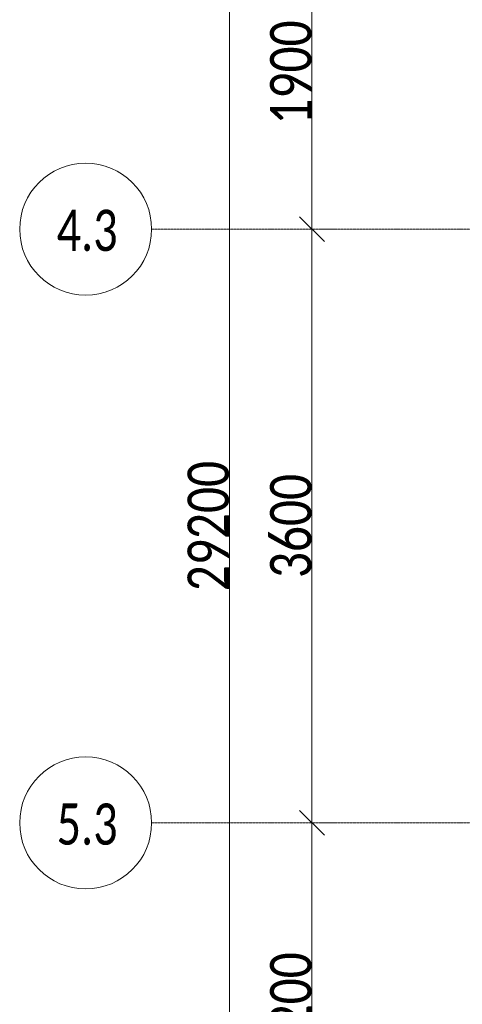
# Model space of a CAD drawing. Header units: millimetres. Extents: x -531352 to 178656, y -69521 to 326874.
# Tile 138 of 256: x -196013 to -193329, y 297637 to 303607. Entities that reach past the tile are written whole.
import ezdxf

# ---------------------------------------------------------------- set-up
doc = ezdxf.new("R2010")
doc.units = ezdxf.units.MM
doc.linetypes.add('-D1d1-15x02', pattern=[19, 15, -2, 0, -2])
doc.layers.get('Defpoints').update_dxf_attribs({"color": 31})
for name, color, linetype, lineweight in [('A-ANNO-DIMS', 8, 'Continuous', 5), ('S-GRID', 7, 'Continuous', 5), ('S-GRID-IDEN', 7, 'Continuous', 5)]:
    doc.layers.add(name, color=color, linetype=linetype, lineweight=lineweight)
doc.styles.add('Calibri Light', font='calibril.ttf', dxfattribs={"width": 0.8, "height": 250})
doc.styles.add('Calibri Light_2', font='calibril.ttf', dxfattribs={"width": 0.75, "height": 250})
doc.dimstyles.new('2_5', dxfattribs={"dimscale": 304.8, "dimtxt": 294.337106, "dimasz": 0.492126, "dimexe": 0.492126, "dimexo": 0.492126, "dimgap": 0, "dimtad": 1, "dimdec": 0, "dimrnd": 5, "dimdsep": 46, "dimtxsty": 'Calibri Light', "dimblk1": 'OBLIQUE', "dimblk2": 'OBLIQUE', "dimsah": 1, "dimcen": 0.09, "dimdle": 0.492126, "dimazin": 0, "dimtfac": 1, "dimtdec": 4, "dimtix": 1, "dimtmove": 0, "dimatfit": 3, "dimfxl": 1, "dimtvp": 1, "dimtolj": 1, "dimtzin": 0, "dimlwd": 5, "dimlwe": 5, "dimarcsym": 2})

# ---------------------------------------------------------------- blocks, each defined once
blk = doc.blocks.new('Ось сетки - 8D-802830-50_AS_M_L23')
at = {"layer": 'S-GRID-IDEN'}
blk.add_circle((0, 0), 4, dxfattribs=at)
blk = doc.blocks.new('_Oblique')
at = {"color": 0, "linetype": 'ByBlock', "lineweight": -2}
blk.add_line((-0.5, -0.5), (0.5, 0.5), dxfattribs=at)
blk = doc.blocks.new('*D12470')
at = {"layer": 'A-ANNO-DIMS', "color": 0, "lineweight": 5, "transparency": 16777216}
for p, q in [((-194240.4, 296386.6), (-194240.4, 298886.6)), ((-194196.4, 298736.6), (-194090.4, 298736.6)), ((-194196.4, 296536.6), (-194090.4, 296536.6))]:
    blk.add_line(p, q, dxfattribs=at)
at = {"layer": 'Defpoints', "color": 0, "transparency": 16777216}
for p in [(-194346.4, 298736.6), (-194240.4, 298736.6), (-194346.4, 296536.6)]:
    blk.add_point(p, dxfattribs=at)
at = {"layer": 'A-ANNO-DIMS', "color": 0, "lineweight": 5, "transparency": 16777216, "xscale": 150, "yscale": 150, "zscale": 150}
for p, rotation in [((-194240.4, 298736.6), 90), ((-194240.4, 296536.6), 270)]:
    blk.add_blockref('_Oblique', p, dxfattribs=dict(at, rotation=rotation))
at = {"layer": 'A-ANNO-DIMS', "color": 0, "transparency": 16777216, "insert": (-194368.1, 297636.6), "char_height": 250, "width": 799.053, "attachment_point": 5, "rotation": 90, "style": 'Calibri Light'}
blk.add_mtext('\\A1;2200', dxfattribs=at)
blk = doc.blocks.new('*D12471')
at = {"layer": 'A-ANNO-DIMS', "color": 0, "lineweight": 5, "transparency": 16777216}
for p, q in [((-194240.4, 298586.6), (-194240.4, 302486.6)), ((-194196.4, 302336.6), (-194090.4, 302336.6)), ((-194196.4, 298736.6), (-194090.4, 298736.6))]:
    blk.add_line(p, q, dxfattribs=at)
at = {"layer": 'Defpoints', "color": 0, "transparency": 16777216}
for p in [(-194346.4, 302336.6), (-194240.4, 302336.6), (-194346.4, 298736.6)]:
    blk.add_point(p, dxfattribs=at)
at = {"layer": 'A-ANNO-DIMS', "color": 0, "lineweight": 5, "transparency": 16777216, "xscale": 150, "yscale": 150, "zscale": 150}
for p, rotation in [((-194240.4, 302336.6), 90), ((-194240.4, 298736.6), 270)]:
    blk.add_blockref('_Oblique', p, dxfattribs=dict(at, rotation=rotation))
at = {"layer": 'A-ANNO-DIMS', "color": 0, "transparency": 16777216, "insert": (-194368.1, 300536.6), "char_height": 250, "width": 799.053, "attachment_point": 5, "rotation": 90, "style": 'Calibri Light'}
blk.add_mtext('\\A1;3600', dxfattribs=at)
blk = doc.blocks.new('*D12472')
at = {"layer": 'A-ANNO-DIMS', "color": 0, "lineweight": 5, "transparency": 16777216}
for p, q in [((-194240.4, 302186.6), (-194240.4, 304386.6)), ((-194196.4, 304236.6), (-194090.4, 304236.6)), ((-194196.4, 302336.6), (-194090.4, 302336.6))]:
    blk.add_line(p, q, dxfattribs=at)
at = {"layer": 'Defpoints', "color": 0, "transparency": 16777216}
for p in [(-194346.4, 304236.6), (-194240.4, 304236.6), (-194346.4, 302336.6)]:
    blk.add_point(p, dxfattribs=at)
at = {"layer": 'A-ANNO-DIMS', "color": 0, "lineweight": 5, "transparency": 16777216, "xscale": 150, "yscale": 150, "zscale": 150}
for p, rotation in [((-194240.4, 304236.6), 90), ((-194240.4, 302336.6), 270)]:
    blk.add_blockref('_Oblique', p, dxfattribs=dict(at, rotation=rotation))
at = {"layer": 'A-ANNO-DIMS', "color": 0, "transparency": 16777216, "insert": (-194368.1, 303286.6), "char_height": 250, "width": 799.053, "attachment_point": 5, "rotation": 90, "style": 'Calibri Light'}
blk.add_mtext('\\A1;1900', dxfattribs=at)
blk = doc.blocks.new('*D12475')
at = {"layer": 'A-ANNO-DIMS', "color": 0, "lineweight": 5, "transparency": 16777216}
for p, q in [((-194740.4, 285786.6), (-194740.4, 315286.6)), ((-194696.4, 315136.6), (-194590.4, 315136.6)), ((-194696.4, 285936.6), (-194590.4, 285936.6))]:
    blk.add_line(p, q, dxfattribs=at)
at = {"layer": 'Defpoints', "color": 0, "transparency": 16777216}
for p in [(-194846.4, 315136.6), (-194740.4, 315136.6), (-194846.4, 285936.6)]:
    blk.add_point(p, dxfattribs=at)
at = {"layer": 'A-ANNO-DIMS', "color": 0, "lineweight": 5, "transparency": 16777216, "xscale": 150, "yscale": 150, "zscale": 150}
for p, rotation in [((-194740.4, 315136.6), 90), ((-194740.4, 285936.6), 270)]:
    blk.add_blockref('_Oblique', p, dxfattribs=dict(at, rotation=rotation))
at = {"layer": 'A-ANNO-DIMS', "color": 0, "transparency": 16777216, "insert": (-194868.1, 300536.6), "char_height": 250, "width": 978.55, "attachment_point": 5, "rotation": 90, "style": 'Calibri Light'}
blk.add_mtext('\\A1;29200', dxfattribs=at)

msp = doc.modelspace()

# ---------------------------------------------------------------- linework, layer by layer
at = {"layer": 'S-GRID', "linetype": '-D1d1-15x02'}
for p, q in [((-195212.6, 302336.6), (-153233, 302336.6)), ((-195212.6, 298736.6), (-153233, 298736.6))]:
    msp.add_line(p, q, dxfattribs=at)

# ---------------------------------------------------------------- block references
at = {"layer": 'S-GRID-IDEN', "xscale": 99.99999999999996, "yscale": 99.99999999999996, "zscale": 99.99999999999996, "rotation": 270}
for p in [(-195612.6, 302336.6), (-195612.6, 298736.6)]:
    msp.add_blockref('Ось сетки - 8D-802830-50_AS_M_L23', p, dxfattribs=at)

# ---------------------------------------------------------------- texts
at = {"layer": 'S-GRID-IDEN', "char_height": 250, "width": 415.274, "attachment_point": 1, "style": 'Calibri Light_2'}
for s, insert in [('4.3', (-195788.8, 302454.3)), ('5.3', (-195788.8, 298854.3))]:
    msp.add_mtext(s, dxfattribs=dict(at, insert=insert))

# ---------------------------------------------------------------- dimensions: what is measured, and where the dimension line sits
at = {"layer": 'A-ANNO-DIMS'}
for base, p1, p2, override, picture, middle in [((-194740.4, 315136.6), (-194846.4, 285936.6), (-194846.4, 315136.6), {"dimpost": '<>', "dimfxl": 29200}, '*D12475', (-194868.1, 300536.6)), ((-194240.4, 304236.6), (-194346.4, 302336.6), (-194346.4, 304236.6), {"dimpost": '<>', "dimfxl": 1900}, '*D12472', (-194368.1, 303286.6)), ((-194240.4, 302336.6), (-194346.4, 298736.6), (-194346.4, 302336.6), {"dimpost": '<>', "dimfxl": 3600}, '*D12471', (-194368.1, 300536.6)), ((-194240.4, 298736.6), (-194346.4, 296536.6), (-194346.4, 298736.6), {"dimpost": '<>', "dimfxl": 2200}, '*D12470', (-194368.1, 297636.6))]:
    dim = msp.add_linear_dim(base=base, p1=p1, p2=p2, angle=90, dimstyle='2_5', override=override, dxfattribs=at)
    dim.commit()
    dim.dimension.update_dxf_attribs({"geometry": picture, "text_midpoint": middle})

doc.saveas('drawing.dxf')
